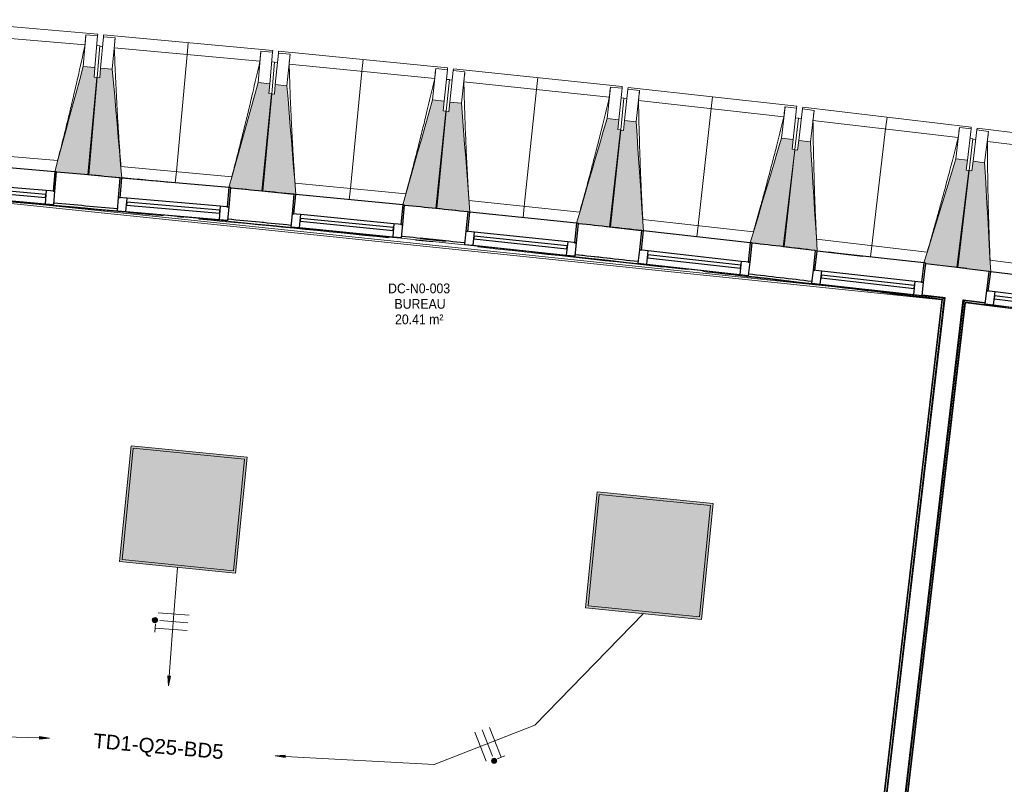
# Model space of a CAD drawing. Header units: millimetres. Extents: x -2845 to 74565, y -36590 to 13748.
# Tile 29 of 49: x 43843 to 48889, y -17778 to -13859. Entities that reach past the tile are written whole.
import ezdxf

# ---------------------------------------------------------------- set-up
doc = ezdxf.new("R2010")
doc.units = ezdxf.units.MM
for name, color, linetype, lineweight in [('A-FLOR', 7, 'Continuous', 25), ('A-FLOR-HRAL', 7, 'Continuous', 18), ('A-GENM', 7, 'Continuous', 18), ('A-GLAZ', 7, 'Continuous', 25), ('A-WALL', 7, 'Continuous', 25), ('CABLE', 7, 'Continuous', 30), ('CABLES', 7, 'Continuous', 18), ('ESPACE', 7, 'Continuous', 30), ('I-WALL', 7, 'Continuous', 25), ('INSTAL ELECTRIQUE', 7, 'Continuous', 18), ('MUR', 7, 'Continuous', 25), ('S-BEAM', 7, 'Continuous', 18)]:
    doc.layers.add(name, color=color, linetype=linetype, lineweight=lineweight)
doc.styles.add('Arial_2', font='arial.ttf', dxfattribs={"height": 75})
doc.styles.add('Arial_4', font='arial.ttf', dxfattribs={"width": 0.9, "height": 50})

# ---------------------------------------------------------------- blocks, each defined once
blk = doc.blocks.new('20_MUR PREFA_01 - Type 1-3119337-2021_015_1111_DCE_1_50_N0 FINI_CFO_ECL')
at = {"layer": 'A-GENM'}
for p, q in [((0, 722.1), (0, 661.4)), ((0, 661.4), (0, 58.5)), ((0, 0.7), (0, 58.5))]:
    blk.add_line(p, q, dxfattribs=at)
blk = doc.blocks.new('B02_DC_STR_rvt-1-2021_015_1111_DCE_1_50_N0 FINI_CFO_ECL')
at = {"layer": 'S-BEAM', "lineweight": 5, "true_color": 0x787878}
for points in [[(-8972.4, -14653.8), (-8929.9, -14154.7), (-8944.9, -14153.4), (-8940.6, -14103.6), (-9000.4, -14098.5), (-9146.6, -14638.2), (-9136.8, -14639.1), (-9136.8, -14639.8), (-9073.6, -14645.1)], [(-8802.6, -14670.9), (-8851.8, -14113.2), (-8911.6, -14107.7), (-8916.2, -14157.5), (-8931.1, -14156.1), (-8976.9, -14654.9), (-8808.8, -14670.3)], [(-8080.6, -14737.1), (-8034.9, -14238.3), (-8049.8, -14237), (-8045.2, -14187.2), (-8105, -14181.7), (-8254.2, -14718.7), (-8244.7, -14719.5), (-8244.7, -14722.1), (-8090.1, -14736.3)], [(-7911, -14754.7), (-7956.5, -14197.3), (-8016.2, -14191.5), (-8021.1, -14241.2), (-8036.1, -14239.8), (-8085.1, -14738.3), (-7920.9, -14754.4), (-7920.8, -14753.7)], [(-7189.4, -14826.3), (-7140.4, -14327.8), (-7155.3, -14326.4), (-7150.4, -14276.6), (-7210.1, -14270.7), (-7363.4, -14808.5), (-7353.5, -14809.5), (-7353.5, -14810.2), (-7286.8, -14816.7)], [(-7019.9, -14845), (-7061.8, -14287.3), (-7121.5, -14281.1), (-7126.7, -14330.8), (-7141.6, -14329.2), (-7193.9, -14827.4), (-7029.8, -14844.6), (-7029.7, -14843.9), (-7025.1, -14844.4)], [(-6298.8, -14921.3), (-6246.5, -14423.1), (-6261.4, -14421.6), (-6256.2, -14371.9), (-6315.9, -14365.6), (-6472.6, -14902.4), (-6462.8, -14903.4), (-6462.8, -14904.1), (-6306.7, -14920.5)], [(-6129.3, -14941.1), (-6167.6, -14383.2), (-6227.3, -14376.5), (-6232.8, -14426.2), (-6247.7, -14424.6), (-6303.2, -14922.4), (-6139.2, -14940.7), (-6139.2, -14940)], [(-5408.8, -15022.1), (-5353.3, -14524.3), (-5368.2, -14522.6), (-5362.6, -14472.9), (-5422.3, -14466.3), (-5582.5, -15002), (-5572.7, -15003.1), (-5572.7, -15003.8), (-5502.5, -15011.7)], [(-5239.4, -15043.7), (-5274.1, -14484.8), (-5333.7, -14477.8), (-5339.6, -14527.4), (-5354.5, -14525.7), (-5413.2, -15023.1), (-5239.6, -15043.6)], [(-4519.4, -15128.7), (-4460.7, -14631.2), (-4475.6, -14629.5), (-4469.7, -14579.8), (-4529.3, -14572.8), (-4692.5, -15105.7), (-4683, -15106.8), (-4683, -15109.4), (-4523.2, -15128.2)], [(-4350.3, -15150.6), (-4381.3, -14592.3), (-4440.9, -14584.9), (-4447, -14634.5), (-4461.9, -14632.6), (-4523.9, -15129.7), (-4360.2, -15150.1), (-4360.1, -15149.4)]]:
    blk.add_hatch(color=8, dxfattribs=at).paths.add_polyline_path(points)
at = {"layer": 'S-BEAM'}
for p, q in [((-8926.1, -13933), (-9792.9, -13859.2)), ((-8991.2, -13988.3), (-9738.1, -13924.7)), ((-8986.6, -13937), (-9000.4, -14098.5)), ((-8986.7, -13937.2), (-8986.6, -13937)), ((-8986.6, -13937), (-8926.8, -13942.1)), ((-8926.8, -13942.1), (-8940.6, -14103.6)), ((-8926.1, -13933), (-8926.8, -13942.1)), ((-8911.6, -14107.7), (-8896.8, -13946.3)), ((-8896.8, -13946.3), (-8896, -13937.2)), ((-8896.8, -13946.3), (-8837, -13951.7)), ((-8029.6, -14016.7), (-8896, -13937.2)), ((-8851.8, -14113.2), (-8837, -13951.7)), ((-8837, -13951.7), (-8837, -13952)), ((-8916.1, -13993.2), (-8931.1, -13991.9)), ((-8916.1, -13993.2), (-8929.9, -14154.7)), ((-8901.3, -13996), (-8916.3, -13994.7)), ((-8095.1, -14071.6), (-8841.5, -14003.1)), ((-8090.2, -14020.3), (-8105, -14181.7)), ((-8090.2, -14020.3), (-8030.4, -14025.8)), ((-8090.2, -14020.5), (-8090.2, -14020.3)), ((-8030.4, -14025.8), (-8045.2, -14187.2)), ((-8029.6, -14016.7), (-8030.4, -14025.8)), ((-8000.4, -14030.1), (-7999.5, -14021.1)), ((-7133.7, -14106.3), (-7999.5, -14021.1)), ((-8020.1, -14076.9), (-8035, -14075.5)), ((-8020.1, -14076.9), (-8034.9, -14238.3)), ((-8016.2, -14191.5), (-8000.4, -14030.1)), ((-8000.4, -14030.1), (-7940.7, -14036)), ((-7956.5, -14197.3), (-7940.7, -14036)), ((-7940.7, -14036), (-7940.7, -14036.3)), ((-8940.6, -14103.6), (-9000.4, -14098.5)), ((-8944.9, -14153.4), (-8940.6, -14103.6)), ((-8911.6, -14107.7), (-8916.2, -14157.5)), ((-8851.8, -14113.2), (-8911.6, -14107.7)), ((-8005.3, -14079.9), (-8020.2, -14078.4)), ((-7199.5, -14160.7), (-7945.5, -14087.4)), ((-7194.3, -14109.4), (-7210.1, -14270.7)), ((-7194.3, -14109.4), (-7134.6, -14115.3)), ((-7194.3, -14109.7), (-7194.3, -14109.4)), ((-7134.6, -14115.3), (-7150.4, -14276.6)), ((-7133.7, -14106.3), (-7134.6, -14115.3)), ((-7121.5, -14281.1), (-7104.5, -14119.9)), ((-7104.5, -14119.9), (-7103.6, -14110.9)), ((-7104.5, -14119.9), (-7044.9, -14126.1)), ((-6238.3, -14201.6), (-7103.6, -14110.9)), ((-7061.8, -14287.3), (-7044.9, -14126.1)), ((-7044.9, -14126.1), (-7044.9, -14126.4)), ((-8931.1, -14156.1), (-8976.9, -14654.9)), ((-8972.4, -14653.8), (-8929.9, -14154.7)), ((-8929.9, -14154.7), (-8944.9, -14153.4)), ((-8916.2, -14157.5), (-8931.1, -14156.1)), ((-7124.5, -14166.5), (-7140.4, -14327.8)), ((-7124.5, -14166.5), (-7139.4, -14165)), ((-7109.8, -14169.6), (-7124.7, -14168)), ((-6304.6, -14255.7), (-7050, -14177.4)), ((-8045.2, -14187.2), (-8105, -14181.7)), ((-8049.8, -14237), (-8045.2, -14187.2)), ((-8016.2, -14191.5), (-8021.1, -14241.2)), ((-7956.5, -14197.3), (-8016.2, -14191.5)), ((-6299, -14204.4), (-6315.9, -14365.6)), ((-6299, -14204.4), (-6239.3, -14210.6)), ((-6299, -14204.6), (-6299, -14204.4)), ((-6239.3, -14210.6), (-6256.2, -14371.9)), ((-6238.3, -14201.6), (-6239.3, -14210.6)), ((-6227.3, -14376.5), (-6209.3, -14215.4)), ((-6209.3, -14215.4), (-6208.3, -14206.4)), ((-6209.3, -14215.4), (-6149.7, -14222.1)), ((-5343.7, -14302.8), (-6208.3, -14206.4)), ((-6167.6, -14383.2), (-6149.7, -14222.1)), ((-6149.7, -14222.1), (-6149.7, -14222.3)), ((-8036.1, -14239.8), (-8085.1, -14738.3)), ((-8080.6, -14737.1), (-8034.9, -14238.3)), ((-8034.9, -14238.3), (-8049.8, -14237)), ((-8021.1, -14241.2), (-8036.1, -14239.8)), ((-7150.4, -14276.6), (-7210.1, -14270.7)), ((-7155.3, -14326.4), (-7150.4, -14276.6)), ((-6229.6, -14261.9), (-6246.5, -14423.1)), ((-6229.6, -14261.9), (-6244.5, -14260.4)), ((-6214.8, -14265.1), (-6229.7, -14263.5)), ((-5410.2, -14356.4), (-6155.2, -14273.4)), ((-7141.6, -14329.2), (-7193.9, -14827.4)), ((-7189.4, -14826.3), (-7140.4, -14327.8)), ((-7140.4, -14327.8), (-7155.3, -14326.4)), ((-7126.7, -14330.8), (-7141.6, -14329.2)), ((-7121.5, -14281.1), (-7126.7, -14330.8)), ((-7061.8, -14287.3), (-7121.5, -14281.1)), ((-5404.3, -14305.2), (-5422.3, -14466.3)), ((-5404.4, -14305.4), (-5404.3, -14305.2)), ((-5404.3, -14305.2), (-5344.7, -14311.8)), ((-5344.7, -14311.8), (-5362.6, -14472.9)), ((-5343.7, -14302.8), (-5344.7, -14311.8)), ((-5333.7, -14477.8), (-5314.7, -14316.8)), ((-5314.7, -14316.8), (-5313.7, -14307.8)), ((-5314.7, -14316.8), (-5255.1, -14323.8)), ((-4449.7, -14409.9), (-5313.7, -14307.8)), ((-5274.1, -14484.8), (-5255.1, -14323.8)), ((-5255.1, -14323.8), (-5255.1, -14324.1)), ((-6256.2, -14371.9), (-6315.9, -14365.6)), ((-6261.4, -14421.6), (-6256.2, -14371.9)), ((-6227.3, -14376.5), (-6232.8, -14426.2)), ((-6167.6, -14383.2), (-6227.3, -14376.5)), ((-5335.3, -14363.2), (-5353.3, -14524.3)), ((-5335.3, -14363.2), (-5350.2, -14361.5)), ((-5320.6, -14366.5), (-5335.5, -14364.7)), ((-4516.6, -14463), (-5260.9, -14375.1)), ((-6247.7, -14424.6), (-6303.2, -14922.4)), ((-6298.8, -14921.3), (-6246.5, -14423.1)), ((-6246.5, -14423.1), (-6261.4, -14421.6)), ((-6232.8, -14426.2), (-6247.7, -14424.6)), ((-4510.3, -14411.8), (-4529.3, -14572.8)), ((-4510.4, -14412.1), (-4510.3, -14411.8)), ((-4510.3, -14411.8), (-4450.7, -14418.8)), ((-4450.7, -14418.8), (-4469.7, -14579.8)), ((-4449.7, -14409.9), (-4450.7, -14418.8)), ((-4440.9, -14584.9), (-4420.8, -14424)), ((-4420.8, -14424), (-4419.7, -14415)), ((-4420.8, -14424), (-4361.3, -14431.4)), ((-3556.4, -14522.7), (-4419.7, -14415)), ((-5362.6, -14472.9), (-5422.3, -14466.3)), ((-5368.2, -14522.6), (-5362.6, -14472.9)), ((-5333.7, -14477.8), (-5339.6, -14527.4)), ((-5274.1, -14484.8), (-5333.7, -14477.8)), ((-4441.7, -14470.3), (-4460.7, -14631.2)), ((-4441.7, -14470.3), (-4456.6, -14468.5)), ((-4427, -14473.6), (-4441.9, -14471.8)), ((-4381.3, -14592.3), (-4361.3, -14431.4)), ((-4361.3, -14431.4), (-4361.3, -14431.7)), ((-5354.5, -14525.7), (-5413.2, -15023.1)), ((-5408.8, -15022.1), (-5353.3, -14524.3)), ((-5353.3, -14524.3), (-5368.2, -14522.6)), ((-5339.6, -14527.4), (-5354.5, -14525.7)), ((-3623.6, -14575.4), (-4367.4, -14482.6)), ((-9700.1, -14533.1), (-9131.6, -14581.5)), ((-4469.7, -14579.8), (-4529.3, -14572.8)), ((-4475.6, -14629.5), (-4469.7, -14579.8)), ((-8807.5, -14611.7), (-8239.4, -14663.8)), ((-4519.4, -15128.7), (-4460.7, -14631.2)), ((-4460.7, -14631.2), (-4475.6, -14629.5)), ((-4440.9, -14584.9), (-4447, -14634.5)), ((-4381.3, -14592.3), (-4440.9, -14584.9)), ((-9136.9, -14639.7), (-8972.4, -14653.8)), ((-8976.9, -14654.9), (-8802.6, -14670.9)), ((-8528.7, -14695.3), (-8802.7, -14670.2)), ((-4461.9, -14632.6), (-4523.9, -15129.7)), ((-4447, -14634.5), (-4461.9, -14632.6)), ((-8244.9, -14722.1), (-8080.6, -14737.1)), ((-7915.4, -14696.2), (-7347.6, -14752)), ((-8085.1, -14738.3), (-7920.9, -14754.4)), ((-7353.7, -14810.2), (-7189.4, -14826.3)), ((-7193.9, -14827.4), (-7029.8, -14844.6)), ((-7023.9, -14786.4), (-6456.5, -14846)), ((-6133, -14882.5), (-5566, -14945.7)), ((-6462.9, -14904.1), (-6298.8, -14921.3)), ((-6303.2, -14922.4), (-6139.2, -14940.7)), ((-5242.8, -14984.4), (-4676.2, -15051.3)), ((-5572.8, -15003.8), (-5408.8, -15022.1)), ((-5413.2, -15023.1), (-5239.4, -15043.7)), ((-4966.3, -15075.2), (-5239.5, -15043)), ((-4683.3, -15109.3), (-4519.4, -15128.7)), ((-4523.9, -15129.7), (-4360.2, -15150.1)), ((-4353.2, -15092), (-3787.1, -15162.6))]:
    blk.add_line(p, q, dxfattribs=at)
at = {"layer": 'S-BEAM', "flags": 128}
for points in [[(-8991.2, -13988.3), (-8990.3, -13978.1), (-8989.4, -13967.9), (-8988.5, -13957.7), (-8987.6, -13947.4), (-8986.7, -13937.2)], [(-8837, -13952), (-8837.9, -13962.2), (-8838.8, -13972.4), (-8839.7, -13982.7), (-8840.6, -13992.9), (-8841.5, -14003.1)], [(-8095.1, -14071.6), (-8094.1, -14061.4), (-8093.2, -14051.2), (-8092.2, -14041), (-8091.2, -14030.7), (-8090.2, -14020.5)], [(-7940.7, -14036.3), (-7941.6, -14046.5), (-7942.6, -14056.7), (-7943.5, -14066.9), (-7944.5, -14077.1), (-7945.5, -14087.4)], [(-9000.4, -14098.5), (-9018.7, -14166), (-9037, -14233.6), (-9055.3, -14301.1), (-9073.6, -14368.7), (-9091.9, -14436.2), (-9110.2, -14503.8), (-9128.5, -14571.4), (-9146.6, -14638.2)], [(-8802.6, -14670.9), (-8808.8, -14601.2), (-8814.9, -14531.5), (-8821.1, -14461.7), (-8827.2, -14392), (-8833.4, -14322.3), (-8839.5, -14252.6), (-8845.7, -14182.9), (-8851.8, -14113.2)], [(-7199.5, -14160.7), (-7198.5, -14150.5), (-7197.5, -14140.3), (-7196.4, -14130.1), (-7195.4, -14119.9), (-7194.3, -14109.7)], [(-7044.9, -14126.4), (-7045.9, -14136.6), (-7046.9, -14146.8), (-7048, -14157), (-7049, -14167.2), (-7050, -14177.4)], [(-8105, -14181.7), (-8123.7, -14249.1), (-8142.5, -14316.6), (-8161.2, -14384), (-8179.9, -14451.4), (-8198.7, -14518.9), (-8217.4, -14586.3), (-8236.2, -14653.7), (-8254.2, -14718.7)], [(-7911, -14754.7), (-7916.6, -14685.6), (-7922.3, -14615.9), (-7928, -14546.1), (-7933.7, -14476.4), (-7939.4, -14406.6), (-7945.1, -14336.8), (-7950.8, -14267.1), (-7956.5, -14197.3)], [(-6304.6, -14255.7), (-6303.5, -14245.4), (-6302.4, -14235.2), (-6301.2, -14225), (-6300.1, -14214.8), (-6299, -14204.6)], [(-6149.7, -14222.3), (-6150.8, -14232.5), (-6151.9, -14242.7), (-6153, -14252.9), (-6154.1, -14263.2), (-6155.2, -14273.4)], [(-7210.1, -14270.7), (-7229.3, -14338), (-7248.5, -14405.3), (-7267.7, -14472.7), (-7286.8, -14540), (-7306, -14607.3), (-7325.2, -14674.6), (-7344.4, -14741.9), (-7363.4, -14808.5)], [(-7019.9, -14845), (-7025.1, -14775.9), (-7030.3, -14706.1), (-7035.5, -14636.3), (-7040.8, -14566.5), (-7046, -14496.7), (-7051.3, -14426.9), (-7056.5, -14357.1), (-7061.8, -14287.3)], [(-5410.2, -14356.4), (-5409.1, -14346.2), (-5407.9, -14336), (-5406.7, -14325.8), (-5405.5, -14315.6), (-5404.4, -14305.4)], [(-5255.1, -14324.1), (-5256.3, -14334.3), (-5257.5, -14344.5), (-5258.6, -14354.7), (-5259.8, -14364.9), (-5260.9, -14375.1)], [(-6315.9, -14365.6), (-6335.5, -14432.8), (-6355.1, -14500), (-6374.7, -14567.1), (-6394.3, -14634.3), (-6414, -14701.5), (-6433.6, -14768.7), (-6453.2, -14835.9), (-6472.6, -14902.4)], [(-6129.3, -14941.1), (-6134.1, -14871.9), (-6138.9, -14802.1), (-6143.7, -14732.3), (-6148.5, -14662.5), (-6153.3, -14592.6), (-6158.1, -14522.8), (-6162.8, -14453), (-6167.6, -14383.2)], [(-4516.6, -14463), (-4515.3, -14452.8), (-4514.1, -14442.6), (-4512.9, -14432.4), (-4511.6, -14422.2), (-4510.4, -14412.1)], [(-5422.3, -14466.3), (-5442.3, -14533.3), (-5462.4, -14600.4), (-5482.4, -14667.4), (-5502.5, -14734.5), (-5522.5, -14801.5), (-5542.6, -14868.6), (-5562.6, -14935.7), (-5582.5, -15002)], [(-4361.3, -14431.7), (-4362.5, -14441.9), (-4363.7, -14452.1), (-4364.9, -14462.3), (-4366.2, -14472.5), (-4367.4, -14482.6)], [(-5239.4, -15043.7), (-5243.8, -14973.8), (-5248.1, -14903.9), (-5252.5, -14834.1), (-5256.8, -14764.2), (-5261.1, -14694.4), (-5265.5, -14624.5), (-5269.8, -14554.7), (-5274.1, -14484.8)], [(-4529.3, -14572.8), (-4549.8, -14639.7), (-4570.3, -14706.6), (-4590.8, -14773.5), (-4611.3, -14840.5), (-4631.8, -14907.4), (-4652.3, -14974.3), (-4672.7, -15041.2), (-4692.5, -15105.7)], [(-4350.3, -15150.6), (-4354.1, -15081.5), (-4358, -15011.6), (-4361.9, -14941.7), (-4365.8, -14871.8), (-4369.7, -14801.9), (-4373.6, -14732), (-4377.4, -14662.2), (-4381.3, -14592.3)]]:
    blk.add_lwpolyline(points, dxfattribs=at)
at = {"layer": 'S-BEAM'}
for points, knots in [([(-9131.7, -14581.5), (-9121.1, -14540.6), (-9105, -14477.4), (-9083.9, -14391.6), (-9066.4, -14319), (-9047.9, -14240.6), (-9022.1, -14128.6), (-9003.4, -14044.5), (-8991.2, -13988.3)], [0.0183438, 0.0183438, 0.0183438, 0.0183438, 0.2222222, 0.3333333, 0.4444444, 0.5833333, 0.7222222, 1, 1, 1, 1]), ([(-8841.5, -14003.1), (-8839.8, -14049.1), (-8837, -14117.9), (-8832.7, -14209.7), (-8828.8, -14284.4), (-8824.3, -14364.7), (-8818.9, -14450.8), (-8813.3, -14533.2), (-8809.3, -14586.8), (-8807.3, -14611.7)], [0, 0, 0, 0, 0.2222222, 0.3333333, 0.4444444, 0.5833333, 0.7222222, 0.8611111, 0.9816328, 0.9816328, 0.9816328, 0.9816328]), ([(-8239.5, -14663.9), (-8228.6, -14623), (-8212.1, -14559.9), (-8190.4, -14474.3), (-8172.4, -14401.7), (-8153.4, -14323.5), (-8126.9, -14211.6), (-8107.7, -14127.7), (-8095.1, -14071.6)], [0.0183438, 0.0183438, 0.0183438, 0.0183438, 0.2222222, 0.3333333, 0.4444444, 0.5833333, 0.7222222, 1, 1, 1, 1]), ([(-7945.5, -14087.4), (-7944.1, -14133.3), (-7941.7, -14202.2), (-7938, -14294), (-7934.6, -14368.7), (-7930.6, -14449.1), (-7925.8, -14535.2), (-7920.7, -14617.6), (-7917.1, -14671.3), (-7915.3, -14696.2)], [0, 0, 0, 0, 0.2222222, 0.3333333, 0.4444444, 0.5833333, 0.7222222, 0.8611111, 0.9816328, 0.9816328, 0.9816328, 0.9816328]), ([(-7297.5, -14562.6), (-7291.7, -14540.4), (-7278.9, -14490.3), (-7259.4, -14412.2), (-7232.2, -14300.5), (-7212.5, -14216.7), (-7199.5, -14160.7)], [0.3335277, 0.3335277, 0.3335277, 0.3335277, 0.4444444, 0.5833333, 0.7222222, 1, 1, 1, 1]), ([(-7050, -14177.4), (-7048.9, -14223.4), (-7047, -14292.3), (-7043.9, -14384.1), (-7041, -14458.9), (-7037.5, -14539.3), (-7033.3, -14625.4), (-7028.7, -14707.9), (-7025.4, -14761.5), (-7023.8, -14786.5)], [0, 0, 0, 0, 0.2222222, 0.3333333, 0.4444444, 0.5833333, 0.7222222, 0.8611111, 0.9816328, 0.9816328, 0.9816328, 0.9816328]), ([(-6456.6, -14846), (-6445.2, -14805.3), (-6427.9, -14742.4), (-6405.1, -14657), (-6386.1, -14584.7), (-6366.1, -14506.8), (-6338.2, -14395.2), (-6317.9, -14311.6), (-6304.6, -14255.7)], [0.0183438, 0.0183438, 0.0183438, 0.0183438, 0.2222222, 0.3333333, 0.4444444, 0.5833333, 0.7222222, 1, 1, 1, 1]), ([(-6155.2, -14273.4), (-6154.3, -14319.3), (-6152.9, -14388.2), (-6150.3, -14480.1), (-6148, -14554.8), (-6145, -14635.2), (-6141.3, -14721.4), (-6137.3, -14803.9), (-6134.3, -14857.6), (-6132.9, -14882.5)], [0, 0, 0, 0, 0.2222222, 0.3333333, 0.4444444, 0.5833333, 0.7222222, 0.8611111, 0.9816328, 0.9816328, 0.9816328, 0.9816328]), ([(-5566.1, -14945.7), (-5554.5, -14905.1), (-5536.7, -14842.3), (-5513.4, -14757.1), (-5493.9, -14685), (-5473.4, -14607.1), (-5444.7, -14495.8), (-5423.9, -14412.2), (-5410.2, -14356.4)], [0.0183438, 0.0183438, 0.0183438, 0.0183438, 0.2222222, 0.3333333, 0.4444444, 0.5833333, 0.7222222, 1, 1, 1, 1]), ([(-5260.9, -14375.1), (-5260.4, -14421.1), (-5259.4, -14490), (-5257.5, -14581.8), (-5255.6, -14656.6), (-5253.2, -14737), (-5250, -14823.3), (-5246.5, -14905.7), (-5243.9, -14959.4), (-5242.6, -14984.4)], [0, 0, 0, 0, 0.2222222, 0.3333333, 0.4444444, 0.5833333, 0.7222222, 0.8611111, 0.9816328, 0.9816328, 0.9816328, 0.9816328]), ([(-4676.3, -15051.3), (-4664.4, -15010.8), (-4646.2, -14948.1), (-4622.3, -14863), (-4602.4, -14791), (-4581.4, -14713.3), (-4552, -14602.1), (-4530.6, -14518.7), (-4516.6, -14463)], [0.0183438, 0.0183438, 0.0183438, 0.0183438, 0.2222222, 0.3333333, 0.4444444, 0.5833333, 0.7222222, 1, 1, 1, 1]), ([(-4367.4, -14482.6), (-4367.2, -14528.6), (-4366.6, -14597.5), (-4365.3, -14689.4), (-4363.9, -14764.2), (-4362, -14844.6), (-4359.4, -14930.9), (-4356.5, -15013.4), (-4354.2, -15067.1), (-4353.1, -15092)], [0, 0, 0, 0, 0.2222222, 0.3333333, 0.4444444, 0.5833333, 0.7222222, 0.8611111, 0.9816328, 0.9816328, 0.9816328, 0.9816328]), ([(-7347.8, -14752), (-7336.6, -14711.3), (-7319.7, -14648.2), (-7303.2, -14585), (-7297.5, -14562.7)], [0.0183438, 0.0183438, 0.0183438, 0.0183438, 0.2222222, 0.3333333, 0.3333333, 0.3333333, 0.3333333])]:
    blk.add_open_spline(points, degree=3, knots=knots, dxfattribs=at)
at = {"layer": 'S-BEAM', "color": 5, "lineweight": 25, "true_color": 0x0000ff}
for p, rotation in [((-8528.8, -14696), 354.7569416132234), ((-7637.2, -14782.3), 354.383875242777), ((-6746.3, -14874.4), 354.0108088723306), ((-5856, -14972.2), 353.6377425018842), ((-4966.3, -15075.9), 353.2646761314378)]:
    blk.add_blockref('20_MUR PREFA_01 - Type 1-3119337-2021_015_1111_DCE_1_50_N0 FINI_CFO_ECL', p, dxfattribs=dict(at, rotation=rotation))
blk = doc.blocks.new('XXX_VIDE FENETRE - 550-377501-2021_015_1111_DCE_1_50_N0 FINI_CFO_ECL')
at = {"layer": 'A-GLAZ'}
for p, q in [((-285, 0), (-285, -100)), ((-275, 0), (-285, 0)), ((275, 0), (-275, 0)), ((-275, -100), (-275, 0)), ((285, 0), (275, 0)), ((275, 0), (275, -100)), ((285, -100), (285, 0)), ((-285, -100), (-275, -100)), ((-240, -100), (-285, -100)), ((-285, -100), (-285, -167.5)), ((-240, -167.5), (-240, -100)), ((240, -100), (-240, -100)), ((240, -100), (240, -167.5)), ((285, -100), (240, -100)), ((275, -100), (285, -100)), ((285, -167.5), (285, -100)), ((-285, -167.5), (-240, -167.5)), ((-240, -167.5), (240, -167.5)), ((240, -167.5), (285, -167.5))]:
    blk.add_line(p, q, dxfattribs=at)
at = {"layer": 'A-GLAZ', "color": 173, "true_color": 0x5c63b1}
for p, q in [((240, -120), (-240, -120)), ((-240, -120), (-240, -135)), ((-240, -135), (240, -135)), ((240, -135), (240, -120))]:
    blk.add_line(p, q, dxfattribs=at)
blk = doc.blocks.new('Garde-corps - Garde-corps-505843-2021_015_1111_DCE_1_50_N0 FINI_CFO_ECL')
at = {"layer": 'A-FLOR-HRAL'}
for p, q in [((-9825.2, -14754.7), (-4600.3, -15294.7)), ((-9591.9, -14768.4), (-4588.7, -15285.5)), ((-8517.7, -14869.2), (-8486.4, -14872.1)), ((-8258.5, -14881.8), (-8097.5, -14897.3)), ((-8084.4, -14898.6), (-7936.5, -14913)), ((-7981.2, -14920.5), (-7771.3, -14941.2)), ((-7273.8, -14982.5), (-7144.3, -14995.9)), ((-7297.4, -14989), (-7210, -14998)), ((-6635.1, -15058.7), (-6618.7, -15060.5)), ((-6556.6, -15067.2), (-6458.6, -15077.8)), ((-6479.6, -15063.6), (-6333.6, -15079.5)), ((-6318.2, -15081.2), (-6156.9, -15099.1)), ((-4588.7, -15285.5), (-4929.1, -18192.7)), ((-4701.1, -15268.7), (-4595.5, -15281.7)), ((-4600.3, -15294.7), (-4938.3, -18181)), ((-4598.5, -15293.3), (-4936.9, -18182.8)), ((-4596.6, -15291.7), (-4935.4, -18184.8))]:
    blk.add_line(p, q, dxfattribs=at)
at = {"layer": 'A-FLOR-HRAL', "flags": 128}
for points in [[(-4596.6, -15291.7), (-4592.6, -15288.6), (-4588.7, -15285.5)], [(-4588.7, -15285.5), (-4588.5, -15285.4), (-4588.2, -15285.2), (-4587.7, -15284.8), (-4587.2, -15284.4), (-4586.6, -15283.9), (-4586, -15283.4), (-4585.4, -15282.9)], [(-4600.3, -15294.7), (-4600.3, -15294.7), (-4600.2, -15294.6), (-4600.1, -15294.5), (-4599.9, -15294.3), (-4599.6, -15294.1), (-4599.4, -15294), (-4599.2, -15293.8), (-4598.9, -15293.6), (-4598.7, -15293.4), (-4598.5, -15293.3)]]:
    blk.add_lwpolyline(points, dxfattribs=at)
at = {"layer": 'A-FLOR-HRAL'}
for radius, start, end in [(137273, 83.001273, 85.19666), (137271.2, 84.911937, 85.195943), (137269.6, 84.677453, 85.195271), (137283.1, 84.777165, 84.913087), (137269.6, 84.193646, 84.601317), (137283.1, 84.030833, 84.166322), (137269.6, 83.602126, 84.001978), (137271.2, 83.550483, 83.770246), (137269.6, 83.002675, 83.51766), (137283.1, 83.283636, 83.419558), (137271.2, 83.001996, 83.285881)]:
    blk.add_arc((-21322.9, -151541.9), radius, start, end, dxfattribs=at)
blk = doc.blocks.new('Garde-corps - Garde-corps-506028-2021_015_1111_DCE_1_50_N0 FINI_CFO_ECL')
at = {"layer": 'A-FLOR-HRAL'}
for p, q in [((-4835.2, -18259), (-4488.4, -15297.9)), ((-4834.3, -18312.6), (-4482.2, -15305.8)), ((-4832.8, -18314.6), (-4480.6, -15307.8)), ((-4831.3, -18316.4), (-4479.2, -15309.6)), ((-4488.4, -15297.9), (-4380.4, -15312)), ((-4480.6, -15307.8), (-4424.1, -15314.8)), ((-4479.2, -15309.6), (-2614.4, -15553.2))]:
    blk.add_line(p, q, dxfattribs=at)
at = {"layer": 'A-FLOR-HRAL', "flags": 128}
blk.add_lwpolyline([(-4482.2, -15305.8), (-4485.3, -15301.9), (-4488.4, -15297.9)], dxfattribs=at)
at = {"layer": 'A-FLOR-HRAL'}
for radius, start, end in [(137273, 82.166733, 82.953168), (137269.6, 82.166766, 82.951749)]:
    blk.add_arc((-21322.9, -151541.9), radius, start, end, dxfattribs=at)
for points, knots in [([(-4488.4, -15297.9), (-4488.4, -15297.9), (-4488.4, -15297.9), (-4488.5, -15297.8), (-4488.5, -15297.8), (-4488.6, -15297.7), (-4488.6, -15297.6), (-4488.7, -15297.5), (-4488.8, -15297.4), (-4488.8, -15297.3), (-4488.9, -15297.2), (-4489, -15297.1), (-4489.1, -15297), (-4489.2, -15296.8), (-4489.3, -15296.7), (-4489.5, -15296.5), (-4489.6, -15296.4), (-4489.7, -15296.3), (-4489.8, -15296.1), (-4490.1, -15295.7), (-4490.5, -15295.2), (-4490.9, -15294.7), (-4491, -15294.5)], [0, 0, 0, 0, 0.071429, 0.107143, 0.142857, 0.178571, 0.214286, 0.25, 0.285714, 0.321429, 0.357143, 0.392857, 0.428571, 0.464286, 0.5, 0.535714, 0.571429, 0.607143, 0.642857, 0.714286, 0.857143, 1, 1, 1, 1]), ([(-4479.2, -15309.6), (-4479.2, -15309.6), (-4479.2, -15309.6), (-4479.3, -15309.5), (-4479.4, -15309.4), (-4479.5, -15309.3), (-4479.6, -15309.1), (-4479.8, -15308.9), (-4479.9, -15308.7), (-4480.1, -15308.5), (-4480.3, -15308.3), (-4480.4, -15308), (-4480.6, -15307.9), (-4480.6, -15307.8)], [0.075, 0.075, 0.075, 0.075, 0.15, 0.2125, 0.275, 0.35, 0.425, 0.5, 0.6, 0.7, 0.775, 0.85, 1, 1, 1, 1])]:
    blk.add_open_spline(points, degree=3, knots=knots, dxfattribs=at)
blk = doc.blocks.new('B02_ARC_rvt-1-2021_015_1111_DCE_1_50_N0 FINI_CFO_ECL')
at = {"layer": 'A-FLOR'}
for p, q in [((-9044.9, -14648.3), (-9054.9, -14647.4)), ((-6460.5, -14904.7), (-6462.9, -14904.4)), ((-7208.7, -14986.2), (-7273.6, -14979.6)), ((-7143.9, -14993), (-7207.8, -14986.3)), ((-5153.7, -15053.2), (-5179.4, -15050.1))]:
    blk.add_line(p, q, dxfattribs=at)
at = {"layer": 'A-WALL'}
for p, q in [((-4566.6, -15123.2), (-4566.7, -15124)), ((-4472.3, -15134.2), (-4566.6, -15123.2)), ((-4472.4, -15135.6), (-4472.3, -15134.2)), ((-4585.3, -15282.9), (-4926.5, -18196)), ((-4832.1, -18207), (-4491, -15294.5))]:
    blk.add_line(p, q, dxfattribs=at)
at = {"layer": 'I-WALL'}
for p, q in [((-8812.7, -14671.1), (-8812.5, -14669.3)), ((-5249.5, -15043.6), (-5249.3, -15041.9))]:
    blk.add_line(p, q, dxfattribs=at)
at = {"layer": 'I-WALL', "flags": 128}
for points in [[(-4566.7, -15124), (-4625, -15116.8), (-4683.3, -15109.7)], [(-4360.1, -15149.5), (-4416.3, -15142.6), (-4472.4, -15135.6)], [(-4701.1, -15268.7), (-4643.2, -15275.8), (-4585.3, -15282.9)], [(-4491, -15294.5), (-4435.5, -15301.4), (-4379.9, -15308.3)]]:
    blk.add_lwpolyline(points, dxfattribs=at)
at = {"layer": 'I-WALL'}
for radius, start, end in [(137443.1, 84.777576, 84.91334), (137443.1, 84.404192, 84.539953), (137283.1, 84.777165, 84.913087), (137443.1, 84.03081, 84.166576), (137283.1, 84.404215, 84.539265), (137443.1, 83.657428, 83.793194), (137283.1, 84.030833, 84.166323), (137443.1, 83.284048, 83.419812), (137283.1, 83.657451, 83.79294), (137283.1, 83.283636, 83.419558)]:
    blk.add_arc((-21322.9, -151541.9), radius, start, end, dxfattribs=at)
at = {"layer": 'MUR'}
blk.add_line((-5239.5, -15043), (-5006.2, -15070.7), dxfattribs=at)
blk.add_arc((-21322.9, -151541.9), 137443.1, 84.671198, 84.773454, dxfattribs=at)
at = {"layer": 'A-FLOR-HRAL', "lineweight": 18}
for name in ['Garde-corps - Garde-corps-505843-2021_015_1111_DCE_1_50_N0 FINI_CFO_ECL', 'Garde-corps - Garde-corps-506028-2021_015_1111_DCE_1_50_N0 FINI_CFO_ECL']:
    blk.add_blockref(name, (0, 0), dxfattribs=at)
at = {"layer": 'A-GLAZ', "lineweight": 18}
for p, rotation in [((-9420.8, -14614.9), 355.1300079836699), ((-8528.7, -14695.3), 355.1300079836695), ((-7637.2, -14781.6), 354.383875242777), ((-6746.2, -14873.7), 354.0108088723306), ((-5855.9, -14971.6), 353.6377425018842), ((-4966.3, -15075.2), 353.6377425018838), ((-4077.3, -15184.7), 352.8916097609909)]:
    blk.add_blockref('XXX_VIDE FENETRE - 550-377501-2021_015_1111_DCE_1_50_N0 FINI_CFO_ECL', p, dxfattribs=dict(at, rotation=rotation))
blk = doc.blocks.new('604_DALLE LED 600x600MM - 26W 4000K 3600lm-4677864-2021_015_1111_DCE_1_50_N0 FINI_CFO_ECL')
at = {"layer": 'INSTAL ELECTRIQUE', "true_color": 0xf6d57a}
h = blk.add_hatch(color=41, dxfattribs=at)
h.paths.add_polyline_path([(-298.5, -298.5), (-298.5, 298.5), (298.5, 298.5), (298.5, -298.5), (-288.1, -298.5)])
h.paths.add_polyline_path([(-287, -287), (287, -287), (287, 287), (-287, 287), (-287, -230.1)])
blk.add_hatch(color=41, dxfattribs=at).paths.add_polyline_path([(-287, -287), (-287, 287), (287, 287), (287, -287)])
at = {"layer": 'INSTAL ELECTRIQUE'}
for p, q in [((-298.5, -298.5), (-298.5, 298.5)), ((-298.5, 298.5), (298.5, 298.5)), ((-287, 287), (-287, -287)), ((-287, 287), (287, 287)), ((287, -287), (287, 287)), ((298.5, 298.5), (298.5, -298.5)), ((298.5, -298.5), (-298.5, -298.5)), ((287, -287), (-287, -287))]:
    blk.add_line(p, q, dxfattribs=at)
blk = doc.blocks.new('Fil - COCHE DE FIL_PE_SYMBOLE-4085576-2021_015_1111_DCE_1_50_N0 FINI_CFO_ECL')
at = {"layer": 'CABLES', "lineweight": 9}
for p, q in [((-0.42, 1.8), (0.42, 1.8)), ((0, 1.8), (0, -1.48))]:
    blk.add_line(p, q, dxfattribs=at)
blk = doc.blocks.new('Fil - Coche de fil circulaire-323115-2021_015_1111_DCE_1_50_N0 FINI_CFO_ECL')
at = {"layer": 'CABLES', "lineweight": 9}
blk.add_hatch(color=256, dxfattribs=at).paths.add_polyline_path([(0.19, 2.08), (0.14, 2.12), (0.07, 2.15), (0.01, 2.16), (-0.06, 2.15), (-0.13, 2.12), (-0.18, 2.08), (-0.22, 2.02), (-0.25, 1.96), (-0.26, 1.89), (-0.25, 1.82), (-0.22, 1.76), (-0.18, 1.7), (-0.13, 1.66), (-0.06, 1.64), (0.01, 1.63), (0.07, 1.64), (0.14, 1.66), (0.19, 1.7), (0.24, 1.76), (0.26, 1.82), (0.27, 1.89), (0.26, 1.96), (0.24, 2.02)])
blk.add_line((0, 1.37), (0, -1.51), dxfattribs=at)
for start, end in [(360, 180), (180, 360)]:
    blk.add_arc((0.01, 1.89), 0.265, start, end, dxfattribs=at)
blk = doc.blocks.new('Fil - Coche de fil long-323512-2021_015_1111_DCE_1_50_N0 FINI_CFO_ECL')
at = {"layer": 'CABLES', "lineweight": 9}
blk.add_line((0, 1.61), (0, -1.57), dxfattribs=at)
blk = doc.blocks.new('Fil - Coche de fil circulaire-V24-2021_015_1111_DCE_1_50_N0 FINI_CFO_ECL')
at = {"layer": 'CABLES', "lineweight": 9}
blk.add_hatch(color=256, dxfattribs=at).paths.add_polyline_path([(0.07, 2.15), (0.01, 2.16), (-0.06, 2.15), (-0.13, 2.12), (-0.18, 2.08), (-0.22, 2.02), (-0.25, 1.96), (-0.26, 1.89), (-0.25, 1.82), (-0.22, 1.76), (-0.18, 1.7), (-0.13, 1.66), (-0.06, 1.64), (0.04, 1.63), (0.07, 1.64), (0.14, 1.66), (0.19, 1.7), (0.24, 1.76), (0.26, 1.82), (0.27, 1.89), (0.26, 1.96), (0.21, 2.06), (0.19, 2.08), (0.14, 2.12)])
blk.add_line((0, 1.37), (0, -1.51), dxfattribs=at)
for start, end in [(360, 180), (180, 360)]:
    blk.add_arc((0.01, 1.89), 0.265, start, end, dxfattribs=at)
blk = doc.blocks.new('B02_ELE_rvt-1-2021_015_1111_DCE_1_50_N0 FINI_CFO_ECL')
at = {"layer": 'CABLES'}
for points in [[(-8563.3, -17272.6), (-8553, -17222.8), (-8566.3, -17221.8)], [(-9224.5, -17546.1), (-9173.9, -17541), (-9224.1, -17532.8)], [(-7966.4, -17640.9), (-7965.7, -17627.6), (-8016.4, -17631.5)]]:
    blk.add_hatch(color=256, dxfattribs=at).paths.add_polyline_path(points)
for p, q in [((-8566.3, -17221.8), (-8563.3, -17272.6)), ((-8553, -17222.8), (-8566.3, -17221.8)), ((-8553, -17222.8), (-8566.3, -17221.8)), ((-8566.3, -17221.8), (-8563.3, -17272.6)), ((-8563.3, -17272.6), (-8553, -17222.8)), ((-8563.3, -17272.6), (-8553, -17222.8)), ((-9224.1, -17532.8), (-9224.5, -17546.1)), ((-9224.1, -17532.8), (-9224.5, -17546.1)), ((-9224.5, -17546.1), (-9173.9, -17541)), ((-9224.5, -17546.1), (-9173.9, -17541)), ((-9173.9, -17541), (-9224.1, -17532.8)), ((-9173.9, -17541), (-9224.1, -17532.8)), ((-7965.7, -17627.6), (-8016.4, -17631.5)), ((-7965.7, -17627.6), (-8016.4, -17631.5)), ((-8016.4, -17631.5), (-7966.4, -17640.9)), ((-8016.4, -17631.5), (-7966.4, -17640.9)), ((-7966.4, -17640.9), (-7965.7, -17627.6)), ((-7966.4, -17640.9), (-7965.7, -17627.6))]:
    blk.add_line(p, q, dxfattribs=at)
at = {"layer": 'CABLES', "flags": 128}
for points in [[(-8517.2, -16665.8), (-8542.9, -16991.5), (-8559.7, -17222.7)], [(-7966.5, -17634.2), (-7202.8, -17676), (-6685.7, -17474.3), (-6128.9, -16902.7)], [(-9223.8, -17539.4), (-9591, -17528.3), (-9651, -18790.5), (-9447.7, -19308.2), (-9222.6, -19528.5)]]:
    blk.add_lwpolyline(points, dxfattribs=at)
at = {"layer": 'CABLES', "lineweight": 18}
for name, p, xscale, yscale, zscale, rotation in [('Fil - Coche de fil long-323512-2021_015_1111_DCE_1_50_N0 FINI_CFO_ECL', (-8536.1, -16904.6), 49.99999999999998, 49.99999999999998, 49.99999999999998, 85.48913525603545), ('Fil - Coche de fil circulaire-323115-2021_015_1111_DCE_1_50_N0 FINI_CFO_ECL', (-8539.2, -16944.2), 49.99999999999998, 49.99999999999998, 49.99999999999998, 85.48913525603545), ('Fil - COCHE DE FIL_PE_SYMBOLE-4085576-2021_015_1111_DCE_1_50_N0 FINI_CFO_ECL', (-8542.3, -16983.8), 49.99999999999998, 49.99999999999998, 49.99999999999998, 85.48913525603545), ('Fil - Coche de fil circulaire-V24-2021_015_1111_DCE_1_50_N0 FINI_CFO_ECL', (-6928.8, -17569.2), 49.99999999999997, 49.99999999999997, 49.99999999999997, 201.3098318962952), ('Fil - COCHE DE FIL_PE_SYMBOLE-4085576-2021_015_1111_DCE_1_50_N0 FINI_CFO_ECL', (-6891.8, -17554.7), 49.99999999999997, 49.99999999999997, 49.99999999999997, 201.3098318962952), ('Fil - Coche de fil long-323512-2021_015_1111_DCE_1_50_N0 FINI_CFO_ECL', (-6965.8, -17583.6), 49.99999999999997, 49.99999999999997, 49.99999999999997, 201.3098318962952)]:
    blk.add_blockref(name, p, dxfattribs=dict(at, xscale=xscale, yscale=yscale, zscale=zscale, rotation=rotation))
at = {"layer": 'INSTAL ELECTRIQUE', "lineweight": 18, "extrusion": (0, 0, -1), "rotation": 5.664543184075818}
for p in [(8487.8, -16368.8), (6099.5, -16605.7)]:
    blk.add_blockref('604_DALLE LED 600x600MM - 26W 4000K 3600lm-4677864-2021_015_1111_DCE_1_50_N0 FINI_CFO_ECL', p, dxfattribs=at)
at = {"layer": 'CABLE', "lineweight": 9, "insert": (-8945.2, -17515.8), "char_height": 75, "width": 821.73, "attachment_point": 1, "rotation": 355, "style": 'Arial_2'}
blk.add_mtext('TD1-Q25-BD5', dxfattribs=at)

msp = doc.modelspace()

# ---------------------------------------------------------------- block references
at = {"lineweight": 5}
for name in ['B02_DC_STR_rvt-1-2021_015_1111_DCE_1_50_N0 FINI_CFO_ECL', 'B02_ARC_rvt-1-2021_015_1111_DCE_1_50_N0 FINI_CFO_ECL']:
    msp.add_blockref(name, (53169.3, 0), dxfattribs=at)

# ---------------------------------------------------------------- next in the draw order: block references
msp.add_blockref('B02_ELE_rvt-1-2021_015_1111_DCE_1_50_N0 FINI_CFO_ECL', (53169.3, 0), dxfattribs=at)

# ---------------------------------------------------------------- next in the draw order: texts
at = {"layer": 'ESPACE', "color": 8, "true_color": 0x808080, "char_height": 50, "attachment_point": 1, "style": 'Arial_4'}
for s, insert, width in [('DC-N0-003', (45731, -15211.1), 382.405), ('BUREAU', (45763.7, -15290.4), 303.038), ('20.41 m²', (45766.7, -15369.8), 299.43)]:
    msp.add_mtext(s, dxfattribs=dict(at, insert=insert, width=width))

doc.saveas('drawing.dxf')
